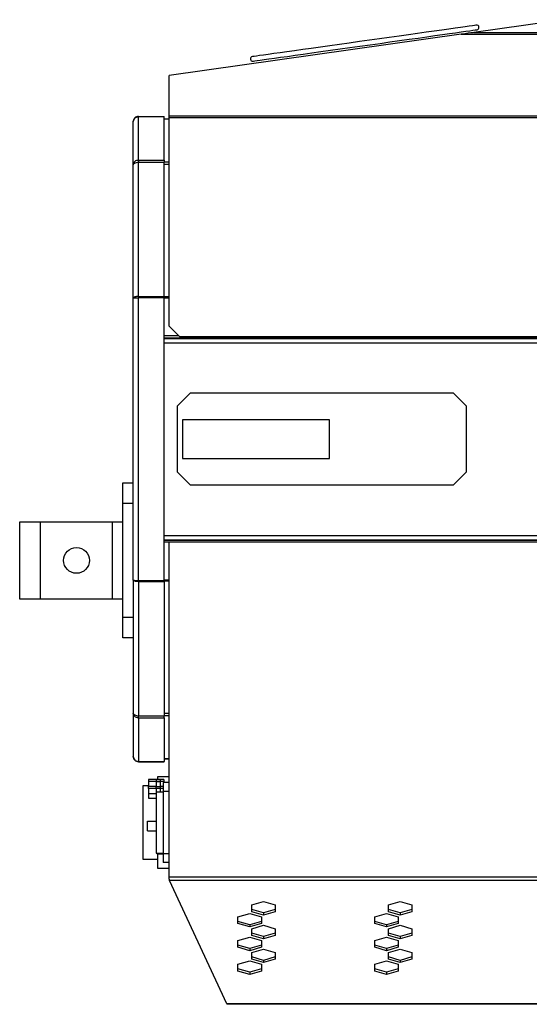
# Model space of a CAD drawing. Header units: millimetres. Extents: x 20 to 1416, y -882 to 676.
# Tile 9 of 12: x 636 to 834, y 17 to 398. Entities that reach past the tile are written whole.
import ezdxf

# ---------------------------------------------------------------- set-up
doc = ezdxf.new("R2010")
doc.units = ezdxf.units.MM

msp = doc.modelspace()

# ---------------------------------------------------------------- linework, layer by layer
at = {"color": 7, "linetype": 'Continuous', "lineweight": 25}
for p, q in [((847.77, 398.38), (812.34, 393.4)), ((812.34, 393.4), (1001.47, 393.4)), ((807.46, 392.71), (694.37, 376.82)), ((807.46, 392.71), (1001.47, 392.71)), ((694.37, 361.19), (694.37, 376.82)), ((680.47, 342.14), (680.47, 358.89)), ((682.47, 360.89), (692.47, 360.89)), ((682.47, 343.9), (682.47, 360.83)), ((682.47, 360.83), (692.47, 360.83)), ((692.47, 360.89), (692.47, 360.83)), ((692.47, 343.9), (692.47, 360.83)), ((694.37, 359.89), (692.47, 359.89)), ((694.37, 359.82), (692.47, 359.82)), ((694.37, 360.49), (694.37, 361.19)), ((694.37, 361.19), (1001.47, 361.19)), ((694.37, 279.6), (694.37, 360.49)), ((694.37, 360.49), (1001.47, 360.49)), ((682.47, 343.9), (682.47, 343.19)), ((682.47, 343.9), (692.47, 343.9)), ((692.47, 343.9), (692.47, 343.19)), ((680.47, 290.58), (680.47, 342.14)), ((682.47, 291.09), (682.47, 343.19)), ((682.47, 343.19), (692.47, 343.19)), ((692.47, 291.09), (692.47, 343.19)), ((694.37, 343.15), (692.47, 343.15)), ((694.37, 342.26), (692.47, 342.26)), ((680.47, 181.21), (680.47, 290.58)), ((681.47, 290.64), (681.47, 290.83)), ((682.47, 291.09), (682.47, 290.78)), ((682.47, 291.09), (692.47, 291.09)), ((682.47, 290.78), (692.47, 290.78)), ((682.47, 181.1), (682.47, 290.68)), ((682.47, 290.68), (692.47, 290.68)), ((692.47, 291.09), (692.47, 290.78)), ((694.37, 290.95), (692.47, 290.95)), ((692.47, 181.1), (692.47, 290.68)), ((694.37, 290.52), (692.47, 290.52)), ((694.37, 279.6), (698.37, 275.6)), ((698.08, 275.89), (692.47, 275.89)), ((692.47, 275.09), (1001.47, 275.09)), ((692.47, 274.89), (1001.47, 274.89)), ((698.37, 275.6), (1001.47, 275.6)), ((692.47, 273.19), (1001.47, 273.19)), ((697.47, 248.64), (702.47, 253.64)), ((804.47, 253.64), (702.47, 253.64)), ((804.47, 253.64), (809.47, 248.64)), ((697.47, 248.64), (697.47, 223.14)), ((809.47, 223.14), (809.47, 248.64)), ((756.47, 243.39), (699.47, 243.39)), ((699.47, 243.39), (699.47, 228.39)), ((756.47, 228.39), (756.47, 243.39)), ((699.47, 228.39), (756.47, 228.39)), ((702.47, 218.14), (697.47, 223.14)), ((809.47, 223.14), (804.47, 218.14)), ((676.47, 218.89), (680.47, 218.89)), ((676.47, 210.89), (676.47, 218.89)), ((702.47, 218.14), (804.47, 218.14)), ((680.47, 210.89), (676.47, 210.89)), ((676.47, 166.89), (676.47, 210.89)), ((636.47, 173.89), (636.47, 203.89)), ((636.47, 203.89), (644.47, 203.89)), ((644.47, 173.89), (644.47, 203.89)), ((644.47, 203.89), (672.47, 203.89)), ((672.47, 173.89), (672.47, 203.89)), ((672.47, 203.89), (676.47, 203.89)), ((692.47, 198.59), (1023.79, 198.59)), ((692.47, 196.89), (1023.85, 196.89)), ((692.47, 196.69), (1023.86, 196.69)), ((694.37, 195.89), (692.47, 195.89)), ((694.37, 66.12), (694.37, 195.89)), ((1023.89, 195.89), (694.37, 195.89)), ((680.47, 181.21), (680.47, 129.65)), ((681.47, 181.14), (681.47, 180.95)), ((682.47, 181.1), (692.47, 181.1)), ((682.47, 180.69), (682.47, 181)), ((682.47, 181), (692.47, 181)), ((682.47, 180.69), (682.47, 128.6)), ((682.47, 180.69), (692.47, 180.69)), ((694.37, 181.26), (692.47, 181.26)), ((692.47, 180.69), (692.47, 181)), ((694.37, 180.83), (692.47, 180.83)), ((692.47, 180.69), (692.47, 128.6)), ((644.47, 173.89), (636.47, 173.89)), ((672.47, 173.89), (644.47, 173.89)), ((676.47, 173.89), (672.47, 173.89)), ((676.47, 166.89), (680.47, 166.89)), ((676.47, 158.89), (676.47, 166.89)), ((680.47, 158.89), (676.47, 158.89)), ((680.47, 129.65), (680.47, 112.89)), ((682.47, 128.6), (692.47, 128.6)), ((682.47, 127.88), (682.47, 128.6)), ((682.47, 127.88), (692.47, 127.88)), ((682.47, 127.88), (682.47, 110.96)), ((694.37, 129.53), (692.47, 129.53)), ((694.37, 128.63), (692.47, 128.63)), ((692.47, 127.88), (692.47, 128.6)), ((692.47, 127.88), (692.47, 110.96)), ((682.47, 110.96), (692.47, 110.96)), ((682.47, 110.89), (692.47, 110.89)), ((694.37, 111.96), (692.47, 111.96)), ((694.37, 111.89), (692.47, 111.89)), ((692.47, 110.89), (692.47, 110.96)), ((689.27, 103.93), (686.37, 103.93)), ((686.37, 103.93), (686.37, 103.2)), ((686.37, 103.2), (686.37, 101.35)), ((689.27, 103.2), (686.37, 103.2)), ((692.27, 103.93), (689.27, 103.93)), ((689.27, 103.93), (689.27, 103.2)), ((690.99, 103.89), (689.27, 103.89)), ((689.27, 103.2), (689.27, 101.35)), ((689.27, 103.16), (690.99, 103.16)), ((689.87, 104.98), (689.87, 103.93)), ((694.37, 104.98), (689.87, 104.98)), ((690.99, 103.16), (690.99, 103.89)), ((692.27, 103.2), (690.99, 103.2)), ((690.99, 101.31), (690.99, 103.16)), ((692.27, 103.93), (692.27, 103.2)), ((692.27, 103.2), (692.27, 102.78)), ((686.37, 101.48), (684.17, 101.48)), ((684.17, 101.48), (684.17, 73.08)), ((686.37, 101.35), (689.27, 101.35)), ((686.37, 100.53), (686.37, 101.35)), ((686.37, 100.53), (686.37, 98.53)), ((689.27, 100.53), (686.37, 100.53)), ((689.27, 100.53), (689.27, 101.35)), ((689.27, 101.31), (690.99, 101.31)), ((689.27, 100.53), (689.27, 98.53)), ((690.99, 100.49), (689.27, 100.49)), ((690.99, 101.35), (692.07, 101.35)), ((690.99, 100.49), (690.99, 101.31)), ((692.07, 100.53), (690.99, 100.53)), ((690.99, 99.08), (690.99, 100.49)), ((692.07, 102.78), (692.07, 99.28)), ((694.37, 102.78), (692.07, 102.78)), ((694.37, 99.28), (692.07, 99.28)), ((692.07, 99.28), (692.07, 75.28)), ((686.37, 98.53), (689.27, 98.53)), ((686.37, 98.53), (686.37, 96.7)), ((686.37, 96.7), (689.37, 96.7)), ((692.07, 99.08), (689.27, 99.08)), ((689.37, 98.81), (689.27, 98.81)), ((689.37, 98.81), (689.37, 75.48)), ((685.97, 84.08), (685.97, 87.88)), ((685.97, 87.88), (689.37, 87.88)), ((685.97, 84.08), (689.37, 84.08)), ((684.17, 73.08), (689.87, 73.08)), ((689.37, 75.48), (692.07, 75.48)), ((689.87, 75.08), (689.87, 75.48)), ((689.87, 75.08), (689.87, 69.58)), ((692.07, 75.08), (689.87, 75.08)), ((690.47, 75.48), (690.47, 75.28)), ((690.47, 75.28), (692.07, 75.28)), ((692.07, 75.28), (694.37, 75.28)), ((692.07, 75.28), (692.07, 71.78)), ((689.87, 69.58), (694.37, 69.58)), ((694.37, 71.78), (692.07, 71.78)), ((694.37, 65.42), (694.37, 66.12)), ((1048.37, 66.12), (694.37, 66.12)), ((1048.22, 64.91), (694.44, 64.91)), ((716.74, 17.08), (694.44, 64.91)), ((726.32, 55.39), (730.87, 56.71)), ((726.32, 52.77), (726.32, 55.39)), ((730.87, 52.32), (726.32, 53.63)), ((730.87, 56.71), (735.42, 55.39)), ((735.42, 53.63), (730.87, 52.32)), ((735.42, 55.39), (735.42, 52.77)), ((779.32, 55.39), (783.87, 56.71)), ((779.32, 52.77), (779.32, 55.39)), ((783.87, 52.32), (779.32, 53.63)), ((783.87, 56.71), (788.42, 55.39)), ((788.42, 53.63), (783.87, 52.32)), ((788.42, 55.39), (788.42, 52.77)), ((721.02, 50.79), (725.57, 52.11)), ((721.02, 48.17), (721.02, 50.79)), ((725.57, 52.11), (730.12, 50.79)), ((730.87, 51.45), (726.32, 52.77)), ((730.12, 50.79), (730.12, 48.17)), ((735.42, 52.77), (730.87, 51.45)), ((730.87, 52.32), (730.87, 51.45)), ((774.02, 50.79), (778.57, 52.11)), ((774.02, 48.17), (774.02, 50.79)), ((778.57, 52.11), (783.12, 50.79)), ((783.87, 51.45), (779.32, 52.77)), ((783.12, 50.79), (783.12, 48.17)), ((788.42, 52.77), (783.87, 51.45)), ((783.87, 52.32), (783.87, 51.45)), ((725.57, 47.72), (721.02, 49.03)), ((725.57, 46.85), (721.02, 48.17)), ((730.12, 49.03), (725.57, 47.72)), ((730.12, 48.17), (725.57, 46.85)), ((725.57, 47.72), (725.57, 46.85)), ((726.32, 46.19), (730.87, 47.51)), ((726.32, 43.57), (726.32, 46.19)), ((730.87, 47.51), (735.42, 46.19)), ((735.42, 46.19), (735.42, 43.57)), ((778.57, 47.72), (774.02, 49.03)), ((778.57, 46.85), (774.02, 48.17)), ((783.12, 49.03), (778.57, 47.72)), ((783.12, 48.17), (778.57, 46.85)), ((778.57, 47.72), (778.57, 46.85)), ((779.32, 46.19), (783.87, 47.51)), ((779.32, 43.57), (779.32, 46.19)), ((783.87, 47.51), (788.42, 46.19)), ((788.42, 46.19), (788.42, 43.57)), ((721.02, 41.59), (725.57, 42.91)), ((725.57, 42.91), (730.12, 41.59)), ((730.87, 43.12), (726.32, 44.43)), ((730.87, 42.25), (726.32, 43.57)), ((735.42, 44.43), (730.87, 43.12)), ((735.42, 43.57), (730.87, 42.25)), ((730.87, 43.12), (730.87, 42.25)), ((774.02, 41.59), (778.57, 42.91)), ((778.57, 42.91), (783.12, 41.59)), ((783.87, 43.12), (779.32, 44.43)), ((783.87, 42.25), (779.32, 43.57)), ((788.42, 44.43), (783.87, 43.12)), ((788.42, 43.57), (783.87, 42.25)), ((783.87, 43.12), (783.87, 42.25)), ((721.02, 38.97), (721.02, 41.59)), ((725.57, 38.52), (721.02, 39.83)), ((725.57, 37.65), (721.02, 38.97)), ((730.12, 39.83), (725.57, 38.52)), ((730.12, 38.97), (725.57, 37.65)), ((725.57, 38.52), (725.57, 37.65)), ((726.32, 36.99), (730.87, 38.31)), ((730.12, 41.59), (730.12, 38.97)), ((730.87, 38.31), (735.42, 36.99)), ((774.02, 38.97), (774.02, 41.59)), ((778.57, 38.52), (774.02, 39.83)), ((778.57, 37.65), (774.02, 38.97)), ((783.12, 39.83), (778.57, 38.52)), ((783.12, 38.97), (778.57, 37.65)), ((778.57, 38.52), (778.57, 37.65)), ((779.32, 36.99), (783.87, 38.31)), ((783.12, 41.59), (783.12, 38.97)), ((783.87, 38.31), (788.42, 36.99)), ((726.32, 34.37), (726.32, 36.99)), ((730.87, 33.92), (726.32, 35.23)), ((730.87, 33.05), (726.32, 34.37)), ((735.42, 35.23), (730.87, 33.92)), ((735.42, 34.37), (730.87, 33.05)), ((735.42, 36.99), (735.42, 34.37)), ((779.32, 34.37), (779.32, 36.99)), ((783.87, 33.92), (779.32, 35.23)), ((783.87, 33.05), (779.32, 34.37)), ((788.42, 35.23), (783.87, 33.92)), ((788.42, 34.37), (783.87, 33.05)), ((788.42, 36.99), (788.42, 34.37)), ((721.02, 32.39), (725.57, 33.71)), ((721.02, 29.77), (721.02, 32.39)), ((725.57, 29.32), (721.02, 30.63)), ((725.57, 33.71), (730.12, 32.39)), ((730.12, 30.63), (725.57, 29.32)), ((730.12, 32.39), (730.12, 29.77)), ((730.87, 33.92), (730.87, 33.05)), ((774.02, 32.39), (778.57, 33.71)), ((774.02, 29.77), (774.02, 32.39)), ((778.57, 29.32), (774.02, 30.63)), ((778.57, 33.71), (783.12, 32.39)), ((783.12, 30.63), (778.57, 29.32)), ((783.12, 32.39), (783.12, 29.77)), ((783.87, 33.92), (783.87, 33.05)), ((725.57, 28.45), (721.02, 29.77)), ((730.12, 29.77), (725.57, 28.45)), ((725.57, 29.32), (725.57, 28.45)), ((778.57, 28.45), (774.02, 29.77)), ((783.12, 29.77), (778.57, 28.45)), ((778.57, 29.32), (778.57, 28.45)), ((1000.39, 17.08), (716.74, 17.08)), ((716.81, 16.89), (716.81, 16.94)), ((1000.24, 16.89), (716.81, 16.89))]:
    msp.add_line(p, q, dxfattribs=at)
at = {"color": 7, "linetype": 'Continuous', "lineweight": 25, "flags": 128}
for points in [[(813.37, 396.25), (813.19, 396.23), (812.67, 396.16), (811.8, 396.03), (810.6, 395.86), (809.07, 395.65), (807.22, 395.39), (805.08, 395.09), (802.65, 394.75), (799.96, 394.37), (797.03, 393.96), (793.88, 393.52), (790.54, 393.05), (787.03, 392.55), (783.39, 392.04), (779.63, 391.51), (775.8, 390.97), (771.92, 390.43), (768.03, 389.88), (764.15, 389.34), (760.32, 388.8), (756.57, 388.27), (752.92, 387.76), (749.42, 387.27), (746.08, 386.8), (742.93, 386.35), (739.99, 385.94), (737.3, 385.56), (734.88, 385.22), (732.73, 384.92), (730.89, 384.66), (729.36, 384.45), (728.15, 384.28), (727.29, 384.16), (726.76, 384.08), (726.59, 384.06)], [(726.84, 382.3), (727.01, 382.32), (727.53, 382.4), (728.4, 382.52), (729.6, 382.69), (731.13, 382.9), (732.98, 383.16), (735.12, 383.46), (737.55, 383.8), (740.24, 384.18), (743.17, 384.59), (746.32, 385.04), (749.66, 385.51), (753.17, 386), (756.82, 386.51), (760.57, 387.04), (764.4, 387.58), (768.28, 388.12), (772.17, 388.67), (776.05, 389.21), (779.88, 389.75), (783.63, 390.28), (787.28, 390.79), (790.79, 391.28), (794.13, 391.75), (797.28, 392.2), (800.21, 392.61), (802.9, 392.99), (805.33, 393.33), (807.47, 393.63), (809.32, 393.89), (810.85, 394.1), (812.05, 394.27), (812.92, 394.4), (813.44, 394.47), (813.61, 394.49)], [(812.34, 393.4), (811.93, 393.34), (811.21, 393.24), (810.2, 393.1), (808.93, 392.92), (807.46, 392.71)]]:
    msp.add_lwpolyline(points, dxfattribs=at)
at = {"color": 7, "linetype": 'Continuous', "lineweight": 25}
msp.add_circle((658.47, 188.89), 5, dxfattribs=at)
for centre, radius, start, end in [((813.49, 395.37), 0.889, 278, 98), ((726.71, 383.18), 0.889, 98, 278), ((690.47, 75.68), 0.4, 210, 270)]:
    msp.add_arc(centre, radius, start, end, dxfattribs=at)
for points in [[(682.47, 360.89), (682.21, 360.89), (681.95, 360.84), (681.46, 360.64), (681.24, 360.49), (680.87, 360.12), (680.72, 359.9), (680.52, 359.42), (680.47, 359.15), (680.47, 358.89)], [(680.47, 358.89), (680.47, 359.14), (680.52, 359.4), (680.72, 359.86), (680.87, 360.08), (681.24, 360.43), (681.46, 360.58), (681.95, 360.77), (682.21, 360.82), (682.47, 360.83)], [(682.47, 343.9), (682.21, 343.91), (681.95, 343.87), (681.46, 343.71), (681.24, 343.58), (680.87, 343.25), (680.72, 343.05), (680.52, 342.61), (680.47, 342.38), (680.47, 342.14)], [(680.47, 342.14), (680.47, 342.26), (680.52, 342.37), (680.72, 342.59), (680.87, 342.7), (681.24, 342.88), (681.46, 342.97), (681.95, 343.1), (682.21, 343.15), (682.47, 343.19)], [(682.47, 291.09), (682.21, 291.1), (681.95, 291.09), (681.46, 291.05), (681.24, 291.01), (680.87, 290.91), (680.72, 290.85), (680.52, 290.72), (680.47, 290.65), (680.47, 290.58)], [(680.47, 290.58), (680.47, 290.58), (680.52, 290.59), (680.72, 290.61), (680.87, 290.62), (681.24, 290.64), (681.46, 290.65), (681.95, 290.67), (682.21, 290.67), (682.47, 290.68)], [(680.47, 181.21), (680.47, 181.2), (680.52, 181.19), (680.72, 181.17), (680.87, 181.16), (681.24, 181.15), (681.46, 181.14), (681.95, 181.12), (682.21, 181.11), (682.47, 181.1)], [(682.47, 180.69), (682.21, 180.68), (681.95, 180.69), (681.46, 180.74), (681.24, 180.77), (680.87, 180.87), (680.72, 180.93), (680.52, 181.06), (680.47, 181.14), (680.47, 181.21)], [(680.47, 129.65), (680.47, 129.53), (680.52, 129.41), (680.72, 129.19), (680.87, 129.09), (681.24, 128.9), (681.46, 128.82), (681.95, 128.68), (682.21, 128.63), (682.47, 128.6)], [(682.47, 127.88), (682.21, 127.87), (681.95, 127.91), (681.46, 128.08), (681.24, 128.21), (680.87, 128.54), (680.72, 128.73), (680.52, 129.17), (680.47, 129.41), (680.47, 129.65)], [(680.47, 112.89), (680.47, 112.64), (680.52, 112.39), (680.72, 111.92), (680.87, 111.71), (681.24, 111.35), (681.46, 111.21), (681.95, 111.01), (682.21, 110.96), (682.47, 110.96)], [(682.47, 110.89), (682.21, 110.89), (681.95, 110.94), (681.46, 111.14), (681.24, 111.29), (680.87, 111.66), (680.72, 111.88), (680.52, 112.37), (680.47, 112.63), (680.47, 112.89)]]:
    msp.add_open_spline(points, degree=3, knots=[0, 0, 0, 0, 0.25, 0.25, 0.5, 0.5, 0.75, 0.75, 1, 1, 1, 1], dxfattribs=at)
for points in [[(694.37, 65.42), (694.39, 65.21), (694.42, 65.03), (694.44, 64.91)], [(716.74, 17.08), (716.77, 17.02), (716.79, 16.97), (716.81, 16.94)]]:
    msp.add_open_spline(points, degree=3, dxfattribs=at)

doc.saveas('drawing.dxf')
